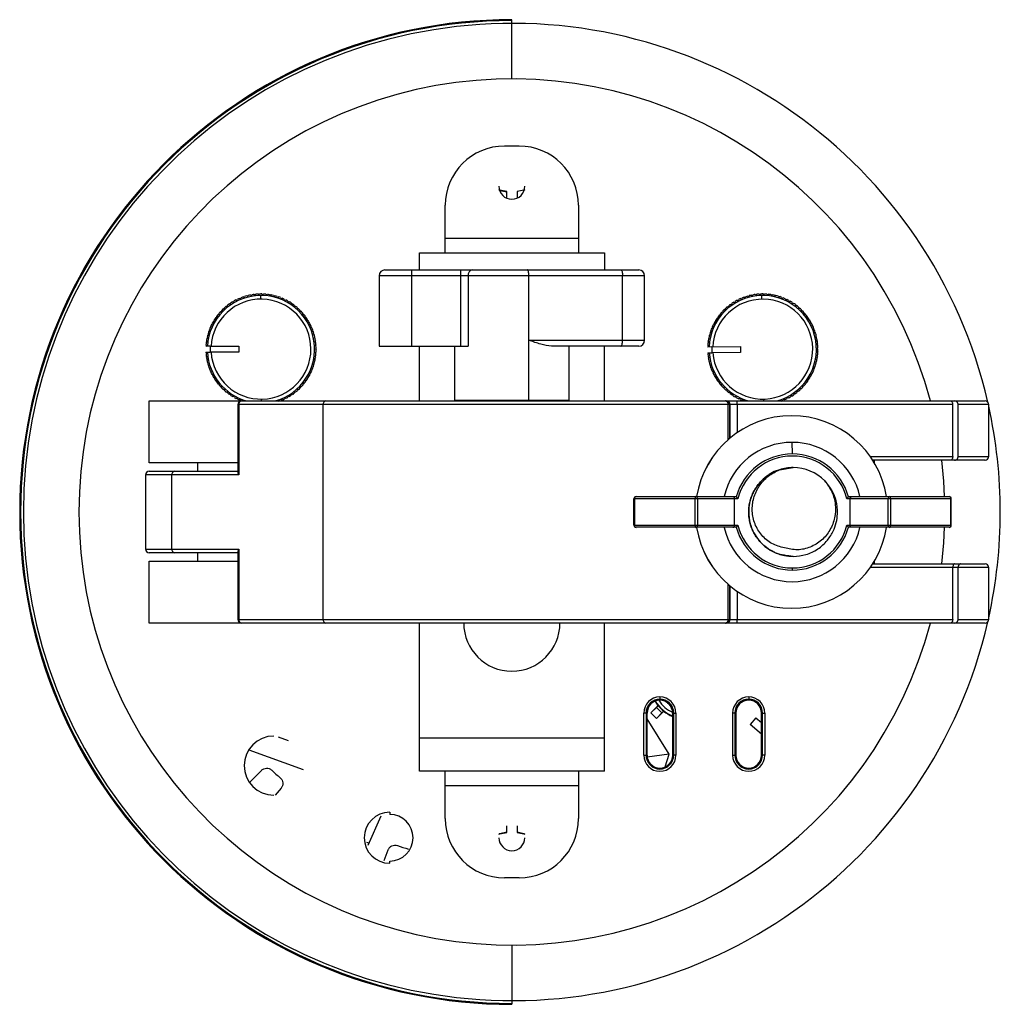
# Model space of a CAD drawing. Header units: millimetres. Extents: x 17 to 150, y -434 to -131.
# Tile 2 of 2: x 17 to 150, y -264 to -131. Entities that reach past the tile are written whole.
import ezdxf

# ---------------------------------------------------------------- set-up
doc = ezdxf.new("R2010")
doc.units = ezdxf.units.MM

msp = doc.modelspace()

# ---------------------------------------------------------------- linework, layer by layer
at = {"color": 7, "linetype": 'Continuous', "lineweight": 25}
for p, q in [((83.93, -138.96), (83.93, -130.96)), ((84.93, -148.03), (82.93, -148.03)), ((83.23, -155.06), (83.23, -154.17)), ((84.63, -154.17), (84.63, -155.06)), ((74.93, -162.46), (74.93, -156.03)), ((92.93, -156.03), (92.93, -162.46)), ((74.93, -160.46), (92.93, -160.46)), ((71.43, -162.46), (96.43, -162.46)), ((71.43, -164.76), (71.43, -162.46)), ((96.43, -162.46), (96.43, -164.76)), ((66.79, -164.76), (101.07, -164.76)), ((65.99, -165.56), (65.99, -175.06)), ((101.87, -165.56), (65.99, -165.56)), ((70.41, -175.06), (70.41, -165.56)), ((77.05, -175.06), (77.05, -165.56)), ((78.01, -165.56), (78.01, -175.06)), ((86.24, -182.36), (86.24, -165.56)), ((98.89, -174.26), (98.89, -165.56)), ((101.87, -174.26), (101.87, -165.56)), ((46.65, -168.82), (46.79, -168.87)), ((46.79, -168.87), (46.84, -168.73)), ((47.12, -168.6), (47.26, -168.66)), ((47.26, -168.66), (47.32, -168.52)), ((47.61, -168.41), (47.74, -168.48)), ((47.74, -168.48), (47.81, -168.35)), ((48.11, -168.26), (48.23, -168.34)), ((48.23, -168.34), (48.31, -168.21)), ((48.61, -168.15), (48.74, -168.23)), ((48.74, -168.23), (48.82, -168.11)), ((49.13, -168.06), (49.24, -168.16)), ((49.24, -168.16), (49.34, -168.04)), ((49.65, -168.02), (49.75, -168.12)), ((49.75, -168.12), (49.85, -168.01)), ((50.01, -168.71), (50.01, -168.21)), ((50.17, -168.01), (50.27, -168.12)), ((50.27, -168.12), (50.37, -168.02)), ((50.68, -168.04), (50.78, -168.15)), ((50.78, -168.15), (50.89, -168.06)), ((51.2, -168.1), (51.29, -168.22)), ((51.29, -168.22), (51.41, -168.14)), ((51.71, -168.2), (51.79, -168.33)), ((51.79, -168.33), (51.91, -168.25)), ((52.21, -168.34), (52.28, -168.47)), ((52.28, -168.47), (52.41, -168.4)), ((52.71, -168.51), (52.76, -168.64)), ((52.76, -168.64), (52.9, -168.58)), ((53.18, -168.71), (53.23, -168.85)), ((53.23, -168.85), (53.37, -168.8)), ((114.36, -168.87), (114.5, -168.91)), ((114.5, -168.91), (114.55, -168.77)), ((114.83, -168.64), (114.97, -168.69)), ((114.97, -168.69), (115.02, -168.56)), ((115.31, -168.45), (115.45, -168.51)), ((115.45, -168.51), (115.51, -168.38)), ((115.81, -168.29), (115.94, -168.36)), ((115.94, -168.36), (116.01, -168.23)), ((116.32, -168.16), (116.44, -168.25)), ((116.44, -168.25), (116.52, -168.13)), ((116.83, -168.08), (116.94, -168.17)), ((116.94, -168.17), (117.04, -168.05)), ((117.35, -168.02), (117.45, -168.12)), ((117.45, -168.12), (117.55, -168.01)), ((117.72, -168.71), (117.71, -168.21)), ((117.86, -168.01), (117.97, -168.12)), ((117.97, -168.12), (118.07, -168.01)), ((118.38, -168.03), (118.48, -168.14)), ((118.48, -168.14), (118.59, -168.05)), ((118.9, -168.09), (118.99, -168.21)), ((118.99, -168.21), (119.11, -168.12)), ((119.41, -168.18), (119.49, -168.3)), ((119.49, -168.3), (119.62, -168.23)), ((119.92, -168.31), (119.99, -168.44)), ((119.99, -168.44), (120.12, -168.37)), ((120.41, -168.47), (120.47, -168.61)), ((120.47, -168.61), (120.61, -168.55)), ((120.89, -168.67), (120.94, -168.81)), ((120.94, -168.81), (121.08, -168.76)), ((121.36, -168.9), (121.4, -169.04)), ((44.73, -170.37), (44.73, -170.22)), ((44.95, -170.01), (45.1, -170.01)), ((45.1, -170.01), (45.11, -169.87)), ((45.35, -169.67), (45.49, -169.68)), ((45.49, -169.68), (45.51, -169.54)), ((45.76, -169.35), (45.91, -169.38)), ((45.91, -169.38), (45.93, -169.24)), ((46.2, -169.07), (46.34, -169.11)), ((46.34, -169.11), (46.38, -168.97)), ((53.65, -168.95), (53.69, -169.09)), ((53.69, -169.09), (53.83, -169.05)), ((54.09, -169.21), (54.12, -169.36)), ((54.12, -169.36), (54.27, -169.33)), ((54.52, -169.51), (54.54, -169.66)), ((54.54, -169.66), (54.68, -169.64)), ((54.92, -169.84), (54.93, -169.99)), ((54.93, -169.99), (55.08, -169.98)), ((55.3, -170.19), (55.3, -170.34)), ((112.68, -170.08), (112.83, -170.08)), ((112.83, -170.08), (112.83, -169.93)), ((113.07, -169.73), (113.22, -169.75)), ((113.22, -169.75), (113.23, -169.6)), ((113.48, -169.41), (113.62, -169.44)), ((113.62, -169.44), (113.65, -169.29)), ((113.91, -169.12), (114.06, -169.16)), ((114.06, -169.16), (114.09, -169.02)), ((121.4, -169.04), (121.54, -169)), ((121.81, -169.16), (121.84, -169.3)), ((121.84, -169.3), (121.98, -169.27)), ((122.24, -169.45), (122.26, -169.6)), ((122.26, -169.6), (122.4, -169.58)), ((122.65, -169.77), (122.66, -169.92)), ((122.66, -169.92), (122.8, -169.91)), ((123.03, -170.12), (123.03, -170.27)), ((43.79, -171.58), (43.76, -171.44)), ((43.93, -171.18), (44.08, -171.16)), ((44.08, -171.16), (44.05, -171.01)), ((44.24, -170.77), (44.39, -170.75)), ((44.39, -170.75), (44.38, -170.61)), ((44.59, -170.37), (44.73, -170.37)), ((55.3, -170.34), (55.45, -170.34)), ((55.66, -170.57), (55.64, -170.72)), ((55.64, -170.72), (55.79, -170.73)), ((55.98, -170.98), (55.96, -171.13)), ((55.96, -171.13), (56.11, -171.15)), ((56.28, -171.41), (56.25, -171.55)), ((56.25, -171.55), (56.39, -171.58)), ((111.54, -171.67), (111.5, -171.53)), ((111.67, -171.27), (111.82, -171.24)), ((111.82, -171.24), (111.79, -171.09)), ((111.98, -170.85), (112.13, -170.83)), ((112.13, -170.83), (112.11, -170.68)), ((112.32, -170.45), (112.46, -170.44)), ((112.46, -170.44), (112.46, -170.3)), ((123.03, -170.27), (123.18, -170.27)), ((123.39, -170.5), (123.38, -170.65)), ((123.38, -170.65), (123.53, -170.66)), ((123.72, -170.9), (123.7, -171.05)), ((123.7, -171.05), (123.85, -171.07)), ((124.03, -171.32), (124, -171.47)), ((124, -171.47), (124.14, -171.5)), ((43.12, -172.97), (43.06, -172.83)), ((43.18, -172.54), (43.31, -172.49)), ((43.31, -172.49), (43.26, -172.35)), ((43.4, -172.07), (43.54, -172.03)), ((43.54, -172.03), (43.49, -171.89)), ((43.65, -171.62), (43.79, -171.58)), ((56.55, -171.85), (56.51, -171.99)), ((56.51, -171.99), (56.65, -172.04)), ((56.78, -172.31), (56.73, -172.45)), ((56.73, -172.45), (56.87, -172.51)), ((56.99, -172.79), (56.93, -172.93)), ((110.94, -172.64), (111.07, -172.58)), ((111.07, -172.58), (111.02, -172.44)), ((111.15, -172.16), (111.29, -172.12)), ((111.29, -172.12), (111.24, -171.98)), ((111.4, -171.7), (111.54, -171.67)), ((124.3, -171.76), (124.26, -171.91)), ((124.26, -171.91), (124.4, -171.95)), ((124.54, -172.22), (124.49, -172.36)), ((124.49, -172.36), (124.63, -172.41)), ((124.75, -172.7), (124.69, -172.83)), ((124.69, -172.83), (124.83, -172.89)), ((42.72, -174.03), (42.84, -173.95)), ((42.84, -173.95), (42.76, -173.83)), ((42.84, -173.53), (42.97, -173.45)), ((42.97, -173.45), (42.89, -173.33)), ((42.99, -173.03), (43.12, -172.97)), ((56.93, -172.93), (57.06, -172.99)), ((57.16, -173.29), (57.09, -173.41)), ((57.09, -173.41), (57.21, -173.49)), ((57.29, -173.79), (57.21, -173.91)), ((57.21, -173.91), (57.34, -173.99)), ((110.5, -174.13), (110.62, -174.05)), ((110.62, -174.05), (110.54, -173.93)), ((110.61, -173.62), (110.74, -173.55)), ((110.74, -173.55), (110.66, -173.42)), ((110.76, -173.12), (110.89, -173.06)), ((110.89, -173.06), (110.82, -172.93)), ((124.93, -173.19), (124.86, -173.32)), ((124.86, -173.32), (124.99, -173.39)), ((125.07, -173.69), (124.99, -173.81)), ((124.99, -173.81), (125.11, -173.89)), ((125.17, -174.2), (125.09, -174.32)), ((42.59, -175.06), (42.7, -174.97)), ((42.59, -175.06), (42.59, -175.08)), ((43.16, -175.08), (42.59, -175.08)), ((42.7, -174.97), (42.61, -174.86)), ((42.64, -174.55), (42.75, -174.46)), ((42.75, -174.46), (42.67, -174.34)), ((43.16, -175.08), (47.03, -175.07)), ((43.16, -175.08), (43.16, -175.88)), ((47.03, -175.07), (47.03, -175.87)), ((57.39, -174.3), (57.3, -174.42)), ((57.3, -174.42), (57.42, -174.51)), ((57.45, -174.81), (57.36, -174.93)), ((57.36, -174.93), (57.47, -175.02)), ((57.48, -175.33), (57.38, -175.44)), ((57.38, -175.44), (57.48, -175.54)), ((65.99, -175.06), (78.01, -175.06)), ((71.43, -182.46), (71.43, -175.06)), ((76.18, -175.06), (76.18, -182.36)), ((86.24, -174.26), (101.87, -174.26)), ((101.07, -175.06), (89.27, -175.06)), ((91.68, -182.36), (91.68, -175.06)), ((96.43, -182.46), (96.43, -175.06)), ((110.39, -175.17), (110.5, -175.07)), ((110.95, -175.17), (110.39, -175.18)), ((110.39, -175.17), (110.39, -175.18)), ((110.5, -175.07), (110.4, -174.96)), ((110.43, -174.65), (110.54, -174.56)), ((110.54, -174.56), (110.45, -174.44)), ((110.95, -175.17), (114.82, -175.11)), ((110.95, -175.17), (110.97, -175.97)), ((114.82, -175.11), (114.84, -175.91)), ((125.09, -174.32), (125.21, -174.41)), ((125.24, -174.71), (125.15, -174.83)), ((125.15, -174.83), (125.26, -174.92)), ((125.28, -175.23), (125.17, -175.34)), ((125.17, -175.34), (125.28, -175.44)), ((42.59, -175.88), (43.16, -175.88)), ((42.59, -175.88), (42.59, -175.9)), ((42.71, -175.99), (42.59, -175.9)), ((42.61, -176.1), (42.71, -175.99)), ((42.76, -176.5), (42.64, -176.41)), ((42.67, -176.62), (42.76, -176.5)), ((47.03, -175.87), (43.14, -175.88)), ((43.14, -175.88), (43.14, -175.88)), ((57.34, -176.89), (57.22, -176.97)), ((57.42, -176.37), (57.31, -176.46)), ((57.31, -176.46), (57.4, -176.58)), ((57.47, -175.85), (57.36, -175.95)), ((57.36, -175.95), (57.46, -176.06)), ((110.4, -175.98), (110.97, -175.97)), ((110.4, -175.98), (110.4, -176)), ((110.51, -176.09), (110.4, -176)), ((110.42, -176.2), (110.51, -176.09)), ((110.58, -176.6), (110.46, -176.51)), ((110.49, -176.72), (110.58, -176.6)), ((114.84, -175.91), (110.95, -175.97)), ((110.95, -175.97), (110.95, -175.97)), ((125.16, -176.79), (125.04, -176.87)), ((125.04, -176.87), (125.12, -176.99)), ((125.24, -176.27), (125.12, -176.36)), ((125.12, -176.36), (125.21, -176.48)), ((125.28, -175.75), (125.17, -175.85)), ((125.17, -175.85), (125.26, -175.96)), ((42.85, -177.01), (42.73, -176.93)), ((42.77, -177.13), (42.85, -177.01)), ((42.98, -177.5), (42.85, -177.43)), ((42.91, -177.63), (42.98, -177.5)), ((43.14, -177.99), (43, -177.93)), ((43.07, -178.12), (43.14, -177.99)), ((57.07, -177.89), (56.94, -177.95)), ((56.94, -177.95), (57, -178.09)), ((57.23, -177.39), (57.1, -177.46)), ((57.1, -177.46), (57.17, -177.59)), ((57.22, -176.97), (57.3, -177.09)), ((110.67, -177.1), (110.55, -177.02)), ((110.59, -177.23), (110.67, -177.1)), ((110.8, -177.6), (110.67, -177.53)), ((110.74, -177.73), (110.8, -177.6)), ((110.97, -178.08), (110.84, -178.02)), ((110.91, -178.22), (110.97, -178.08)), ((124.91, -177.79), (124.77, -177.86)), ((124.77, -177.86), (124.84, -177.99)), ((125.05, -177.29), (124.92, -177.37)), ((124.92, -177.37), (125, -177.5)), ((43.33, -178.47), (43.19, -178.41)), ((43.28, -178.6), (43.33, -178.47)), ((43.56, -178.93), (43.41, -178.88)), ((43.51, -179.07), (43.56, -178.93)), ((43.81, -179.37), (43.67, -179.34)), ((43.78, -179.51), (43.81, -179.37)), ((56.41, -179.3), (56.27, -179.33)), ((56.27, -179.33), (56.3, -179.48)), ((56.67, -178.85), (56.53, -178.89)), ((56.53, -178.89), (56.57, -179.03)), ((56.89, -178.37), (56.75, -178.43)), ((56.75, -178.43), (56.8, -178.57)), ((111.17, -178.56), (111.03, -178.5)), ((111.12, -178.69), (111.17, -178.56)), ((111.4, -179.01), (111.26, -178.97)), ((111.36, -179.15), (111.4, -179.01)), ((111.67, -179.45), (111.52, -179.42)), ((111.64, -179.6), (111.67, -179.45)), ((124.27, -179.21), (124.12, -179.25)), ((124.12, -179.25), (124.16, -179.39)), ((124.51, -178.76), (124.37, -178.8)), ((124.37, -178.8), (124.42, -178.94)), ((124.73, -178.28), (124.59, -178.34)), ((124.59, -178.34), (124.64, -178.47)), ((44.1, -179.79), (43.96, -179.77)), ((44.08, -179.94), (44.1, -179.79)), ((44.42, -180.2), (44.27, -180.18)), ((44.41, -180.34), (44.42, -180.2)), ((44.76, -180.58), (44.61, -180.57)), ((44.76, -180.72), (44.76, -180.58)), ((55.48, -180.54), (55.33, -180.55)), ((55.33, -180.55), (55.33, -180.69)), ((55.82, -180.15), (55.67, -180.16)), ((55.67, -180.16), (55.68, -180.31)), ((56.13, -179.74), (55.99, -179.76)), ((55.99, -179.76), (56.01, -179.91)), ((111.96, -179.87), (111.81, -179.85)), ((111.94, -180.02), (111.96, -179.87)), ((112.28, -180.27), (112.14, -180.26)), ((112.27, -180.42), (112.28, -180.27)), ((112.63, -180.65), (112.48, -180.65)), ((112.63, -180.79), (112.63, -180.65)), ((122.98, -180.84), (122.83, -180.84)), ((122.83, -180.84), (122.83, -180.98)), ((123.34, -180.47), (123.2, -180.47)), ((123.2, -180.47), (123.2, -180.62)), ((123.68, -180.07), (123.53, -180.09)), ((123.53, -180.09), (123.55, -180.23)), ((123.99, -179.65), (123.84, -179.68)), ((123.84, -179.68), (123.87, -179.82)), ((45.13, -180.93), (44.98, -180.94)), ((45.14, -181.08), (45.13, -180.93)), ((45.53, -181.26), (45.38, -181.28)), ((45.54, -181.41), (45.53, -181.26)), ((45.94, -181.56), (45.8, -181.59)), ((45.97, -181.7), (45.94, -181.56)), ((46.38, -181.83), (46.23, -181.87)), ((46.42, -181.97), (46.38, -181.83)), ((46.83, -182.07), (46.69, -182.12)), ((46.88, -182.21), (46.83, -182.07)), ((50.05, -182.21), (50.05, -182.46)), ((53.27, -182.05), (53.22, -182.19)), ((53.41, -182.1), (53.27, -182.05)), ((53.72, -181.81), (53.68, -181.95)), ((53.86, -181.85), (53.72, -181.81)), ((54.16, -181.54), (54.13, -181.68)), ((54.3, -181.56), (54.16, -181.54)), ((54.57, -181.23), (54.55, -181.38)), ((54.72, -181.25), (54.57, -181.23)), ((54.96, -180.9), (54.95, -181.05)), ((55.11, -180.91), (54.96, -180.9)), ((113.01, -181), (112.86, -181.01)), ((113.02, -181.14), (113.01, -181)), ((113.4, -181.32), (113.26, -181.34)), ((113.42, -181.47), (113.4, -181.32)), ((113.82, -181.61), (113.68, -181.65)), ((113.85, -181.76), (113.82, -181.61)), ((114.26, -181.88), (114.12, -181.92)), ((114.3, -182.02), (114.26, -181.88)), ((114.72, -182.11), (114.58, -182.16)), ((114.77, -182.25), (114.72, -182.11)), ((117.94, -182.21), (117.95, -182.46)), ((121.16, -182.01), (121.11, -182.15)), ((121.3, -182.05), (121.16, -182.01)), ((121.61, -181.76), (121.57, -181.9)), ((121.75, -181.79), (121.61, -181.76)), ((122.04, -181.48), (122.01, -181.63)), ((122.18, -181.51), (122.04, -181.48)), ((122.45, -181.17), (122.43, -181.32)), ((122.59, -181.19), (122.45, -181.17)), ((34.93, -182.46), (147.86, -182.46)), ((34.93, -190.81), (34.93, -182.46)), ((46.9, -182.96), (46.9, -192.11)), ((143.5, -182.96), (46.9, -182.96)), ((47.05, -182.96), (47.05, -192.46)), ((47.3, -182.28), (47.16, -182.33)), ((47.36, -182.41), (47.3, -182.28)), ((47.78, -182.45), (47.76, -182.46)), ((47.79, -182.46), (47.78, -182.45)), ((52.32, -182.44), (52.31, -182.46)), ((52.36, -182.46), (52.32, -182.44)), ((52.8, -182.26), (52.74, -182.4)), ((52.94, -182.32), (52.8, -182.26)), ((58.43, -211.96), (58.43, -182.96)), ((76.18, -182.36), (76.19, -182.46)), ((76.18, -182.36), (91.68, -182.36)), ((86.24, -182.36), (86.24, -182.46)), ((91.67, -182.46), (91.68, -182.36)), ((113.16, -187.67), (113.16, -182.96)), ((113.34, -182.96), (113.34, -187.52)), ((113.42, -187.45), (113.42, -182.96)), ((114.38, -182.96), (114.38, -186.73)), ((115.19, -182.31), (115.06, -182.37)), ((115.25, -182.45), (115.19, -182.31)), ((120.21, -182.41), (120.19, -182.46)), ((120.32, -182.46), (120.21, -182.41)), ((120.69, -182.22), (120.64, -182.36)), ((120.83, -182.28), (120.69, -182.22)), ((143.5, -189.96), (143.5, -182.96)), ((144.22, -189.96), (144.22, -182.96)), ((148.36, -182.96), (144.22, -182.96)), ((148.36, -189.96), (148.36, -182.96)), ((121.73, -184.46), (121.72, -184.46)), ((121.83, -189.61), (121.79, -188.04)), ((132.35, -189.96), (143.5, -189.96)), ((144.22, -189.96), (148.36, -189.96)), ((46.9, -190.81), (34.93, -190.81)), ((41.5, -191.96), (41.5, -190.81)), ((120.1, -191.75), (121.94, -191.46)), ((121.84, -191.46), (121.83, -191.46)), ((121.85, -191.46), (121.84, -191.46)), ((121.85, -191.46), (121.85, -191.46)), ((121.86, -191.46), (121.86, -191.46)), ((121.87, -191.46), (121.87, -191.46)), ((121.88, -191.46), (121.88, -191.46)), ((121.89, -191.46), (121.89, -191.46)), ((121.9, -191.46), (121.9, -191.46)), ((121.91, -191.46), (121.91, -191.46)), ((121.92, -191.46), (121.92, -191.46)), ((121.94, -191.46), (121.94, -191.46)), ((147.86, -190.46), (132.68, -190.46)), ((132.9, -190.81), (132.93, -190.81)), ((132.93, -190.81), (132.93, -190.46)), ((34.43, -192.46), (34.43, -202.46)), ((47.05, -192.46), (34.43, -192.46)), ((34.93, -191.96), (46.9, -191.96)), ((38, -202.46), (38, -192.46)), ((100.72, -195.38), (114.24, -195.38)), ((129.42, -195.38), (143.01, -195.38)), ((114.48, -195.68), (100.42, -195.68)), ((100.42, -199.23), (100.42, -195.68)), ((100.51, -195.68), (100.51, -199.23)), ((108.69, -199.23), (108.69, -195.68)), ((109.02, -195.68), (109.02, -199.23)), ((114.03, -199.23), (114.03, -195.68)), ((143.31, -195.68), (129.18, -195.68)), ((129.63, -199.23), (129.63, -195.68)), ((134.77, -199.23), (134.77, -195.68)), ((135.1, -195.68), (135.1, -199.23)), ((143.23, -199.23), (143.23, -195.68)), ((143.31, -199.23), (143.31, -195.68)), ((100.42, -199.23), (114.48, -199.23)), ((129.18, -199.23), (143.31, -199.23)), ((114.24, -199.53), (100.72, -199.53)), ((143.01, -199.53), (129.42, -199.53)), ((34.43, -202.46), (47.05, -202.46)), ((46.9, -202.96), (34.93, -202.96)), ((41.5, -204.11), (41.5, -202.96)), ((46.9, -202.81), (46.9, -211.96)), ((47.05, -202.46), (47.05, -211.96)), ((121.83, -203.46), (121.83, -203.46)), ((121.84, -203.46), (121.84, -203.46)), ((121.85, -203.46), (121.85, -203.46)), ((121.86, -203.46), (121.86, -203.46)), ((121.87, -203.46), (121.87, -203.46)), ((121.88, -203.46), (121.88, -203.46)), ((121.89, -203.46), (121.89, -203.46)), ((121.91, -203.46), (121.9, -203.46)), ((121.9, -203.46), (121.9, -203.46)), ((121.92, -203.46), (121.91, -203.46)), ((121.93, -203.46), (121.92, -203.46)), ((121.93, -203.46), (121.93, -203.46)), ((34.93, -204.11), (46.9, -204.11)), ((34.93, -212.46), (34.93, -204.11)), ((132.68, -204.46), (147.86, -204.46)), ((132.93, -204.11), (132.9, -204.11)), ((132.93, -204.46), (132.93, -204.11)), ((148.36, -204.96), (132.35, -204.96)), ((143.5, -211.96), (143.5, -204.96)), ((144.22, -211.96), (144.22, -204.96)), ((148.36, -211.96), (148.36, -204.96)), ((113.16, -211.96), (113.16, -207.24)), ((113.34, -207.4), (113.34, -211.96)), ((113.42, -211.96), (113.42, -207.46)), ((114.38, -208.19), (114.38, -211.96)), ((121.73, -210.46), (121.72, -210.46)), ((147.86, -212.46), (34.93, -212.46)), ((46.9, -211.96), (143.5, -211.96)), ((71.43, -232.46), (71.43, -212.46)), ((96.43, -232.46), (96.43, -212.46)), ((144.22, -211.96), (148.36, -211.96)), ((103.93, -222.44), (103.93, -222.86)), ((104.97, -223.23), (105.16, -223.39)), ((115.93, -222.44), (115.93, -222.86)), ((101.77, -230.31), (101.77, -224.61)), ((102.18, -224.61), (101.77, -224.61)), ((102.06, -224.61), (102.06, -230.31)), ((102.18, -224.61), (102.18, -230.31)), ((102.21, -230.31), (102.21, -224.61)), ((103.67, -223.62), (102.7, -224.58)), ((102.7, -224.58), (103.46, -223.87)), ((103.48, -225.35), (102.7, -224.58)), ((102.7, -224.58), (102.7, -224.58)), ((103.48, -225.35), (102.7, -224.58)), ((103.71, -223.62), (103.46, -223.87)), ((103.46, -223.87), (104.19, -224.6)), ((104.44, -224.39), (103.48, -225.35)), ((104.19, -224.6), (103.48, -225.35)), ((104.44, -224.35), (104.19, -224.6)), ((105.66, -224.61), (105.66, -230.31)), ((105.68, -224.61), (106.1, -224.61)), ((105.68, -230.31), (105.68, -224.61)), ((105.8, -230.31), (105.8, -224.61)), ((106.1, -224.61), (106.1, -230.31)), ((113.77, -230.31), (113.77, -224.61)), ((114.18, -224.61), (113.77, -224.61)), ((114.06, -224.61), (114.06, -230.31)), ((114.18, -224.61), (114.18, -230.31)), ((114.21, -230.31), (114.21, -224.61)), ((117.66, -224.61), (117.66, -230.31)), ((117.68, -224.61), (118.1, -224.61)), ((117.68, -230.31), (117.68, -224.61)), ((117.8, -230.31), (117.8, -224.61)), ((118.1, -224.61), (118.1, -230.31)), ((105.17, -230.17), (102.21, -225.39)), ((103.48, -225.35), (103.48, -225.35)), ((116.91, -225.26), (116.13, -226.16)), ((116.91, -225.26), (117.66, -225.9)), ((117.66, -227.49), (116.13, -226.16)), ((52.36, -227.82), (53.7, -228.31)), ((71.43, -227.96), (96.43, -227.96)), ((48.39, -229.57), (55.73, -232.24)), ((101.77, -230.31), (102.18, -230.31)), ((105.17, -230.17), (102.22, -230.56)), ((104.66, -231.87), (105.17, -230.17)), ((106.1, -230.31), (105.68, -230.31)), ((113.77, -230.31), (114.18, -230.31)), ((118.1, -230.31), (117.68, -230.31)), ((48.49, -234.01), (50.09, -232.36)), ((96.43, -232.46), (71.43, -232.46)), ((74.93, -238.88), (74.93, -232.46)), ((92.93, -232.46), (92.93, -238.88)), ((52.76, -234.76), (51.97, -235.71)), ((92.93, -234.46), (74.93, -234.46)), ((67.43, -238.01), (67.43, -238.31)), ((66.23, -238.54), (64.46, -242.5)), ((83.23, -240.75), (83.23, -239.86)), ((84.63, -239.86), (84.63, -240.75)), ((64.59, -242.2), (64.34, -242.08)), ((66.69, -244.52), (67.21, -243.11)), ((67.43, -244.91), (67.43, -244.61)), ((84.93, -246.88), (82.93, -246.88)), ((83.93, -255.96), (83.93, -263.96))]:
    msp.add_line(p, q, dxfattribs=at)
at = {"color": 7, "linetype": 'Continuous', "lineweight": 25, "flags": 128}
for points in [[(83.23, -154.17), (82.3, -153.97), (82.19, -153.94)], [(82.2, -153.98), (82.29, -154.01), (83.23, -154.2)], [(85.67, -153.94), (85.56, -153.97), (84.63, -154.17)], [(86.24, -165.56), (86.23, -165.4), (86.22, -165.25), (86.2, -165.11), (86.17, -164.99), (86.13, -164.89), (86.09, -164.82), (86.05, -164.77), (86, -164.76)], [(98.65, -164.76), (98.7, -164.77), (98.74, -164.82), (98.78, -164.89), (98.82, -164.99), (98.85, -165.11), (98.87, -165.25), (98.88, -165.4), (98.89, -165.56)], [(98.65, -175.06), (98.7, -175.04), (98.74, -175), (98.78, -174.92), (98.82, -174.82), (98.85, -174.7), (98.87, -174.57), (98.88, -174.42), (98.89, -174.26)], [(142.39, -195.38), (142.28, -193.29), (142.01, -190.46)], [(108.78, -195.38), (108.76, -195.39), (108.74, -195.41), (108.73, -195.43), (108.71, -195.47), (108.7, -195.52), (108.69, -195.57), (108.69, -195.63), (108.69, -195.68)], [(135.1, -195.68), (135.1, -195.63), (135.1, -195.57), (135.09, -195.52), (135.08, -195.47), (135.06, -195.43), (135.05, -195.41), (135.03, -195.39), (135.01, -195.38)], [(108.69, -199.23), (108.69, -199.29), (108.69, -199.35), (108.7, -199.4), (108.71, -199.45), (108.73, -199.48), (108.74, -199.51), (108.76, -199.53), (108.78, -199.53)], [(135.01, -199.53), (135.03, -199.53), (135.05, -199.51), (135.06, -199.48), (135.08, -199.45), (135.09, -199.4), (135.1, -199.35), (135.1, -199.29), (135.1, -199.23)], [(142.01, -204.46), (142.28, -201.63), (142.39, -199.53)], [(103.27, -223.02), (103.32, -223.11), (103.67, -223.62)], [(103.71, -223.62), (103.69, -223.62), (103.67, -223.62)], [(104.44, -224.35), (104.44, -224.37), (104.44, -224.39)], [(83.23, -240.72), (82.29, -240.91), (82.2, -240.94)], [(85.66, -240.94), (85.57, -240.91), (84.63, -240.72)], [(82.19, -240.98), (82.3, -240.95), (83.23, -240.75)], [(84.63, -240.75), (85.56, -240.95), (85.67, -240.98)]]:
    msp.add_lwpolyline(points, dxfattribs=at)
at = {"color": 7, "linetype": 'Continuous', "lineweight": 25}
for centre, radius, start, end in [((83.93, -197.46), 66.5, 90, 270), ((83.93, -197.46), 66.37, 90, 270), ((83.93, -197.46), 66, 12.9788, 347.0212), ((83.93, -197.46), 58.5, 14.8572, 345.1428), ((82.93, -156.03), 8, 90, 180), ((84.93, -156.03), 8, 0, 90), ((83.93, -153.46), 1.75, 180, 0), ((66.79, -165.56), 0.8, 90, 180), ((65.44, -165.36), 4.97, 357.699, 6.9332), ((72.08, -165.36), 4.97, 357.699, 6.9332), ((78.73, -165.48), 0.725, 98.6675, 186.6073), ((101.07, -165.56), 0.8, 0, 90), ((50.03, -175.46), 7.25, 285.0902, 176.9936), ((50.03, -175.46), 6.75, 183.5578, 176.7632), ((50.03, -175.46), 7.45, 116.9639, 119.357), ((50.03, -175.46), 7.45, 112.9639, 115.357), ((50.03, -175.46), 7.45, 108.9639, 111.357), ((50.03, -175.46), 7.45, 104.9639, 107.357), ((50.03, -175.46), 7.45, 100.9639, 103.357), ((50.03, -175.46), 7.45, 96.9639, 99.357), ((50.03, -175.46), 7.45, 92.9639, 95.357), ((50.03, -175.46), 7.45, 88.9639, 91.357), ((50.03, -175.46), 7.45, 84.9639, 87.357), ((50.03, -175.46), 7.45, 80.9639, 83.357), ((50.03, -175.46), 7.45, 76.9639, 79.357), ((50.03, -175.46), 7.45, 72.9639, 75.357), ((50.03, -175.46), 7.45, 68.9639, 71.357), ((50.03, -175.46), 7.45, 64.9639, 67.357), ((50.03, -175.46), 7.45, 60.9639, 63.357), ((117.83, -175.46), 7.25, 285.0902, 177.7691), ((117.83, -175.46), 6.75, 184.3333, 177.5387), ((117.83, -175.46), 7.45, 117.7395, 120.1326), ((117.83, -175.46), 7.45, 113.7395, 116.1326), ((117.83, -175.46), 7.45, 109.7395, 112.1326), ((117.83, -175.46), 7.45, 105.7395, 108.1326), ((117.83, -175.46), 7.45, 101.7395, 104.1326), ((117.83, -175.46), 7.45, 97.7395, 100.1326), ((117.83, -175.46), 7.45, 93.7395, 96.1326), ((117.83, -175.46), 7.45, 89.7395, 92.1326), ((117.83, -175.46), 7.45, 85.7395, 88.1326), ((117.83, -175.46), 7.45, 81.7395, 84.1326), ((117.83, -175.46), 7.45, 77.7395, 80.1326), ((117.83, -175.46), 7.45, 73.7395, 76.1326), ((117.83, -175.46), 7.45, 69.7395, 72.1326), ((117.83, -175.46), 7.45, 65.7395, 68.1326), ((117.83, -175.46), 7.45, 61.7395, 64.1326), ((50.03, -175.46), 7.45, 132.9639, 135.357), ((50.03, -175.46), 7.45, 128.9639, 131.357), ((50.03, -175.46), 7.45, 124.9639, 127.357), ((50.03, -175.46), 7.45, 120.9639, 123.357), ((50.03, -175.46), 7.45, 56.9639, 59.357), ((50.03, -175.46), 7.45, 52.9639, 55.357), ((50.03, -175.46), 7.45, 48.9639, 51.357), ((50.03, -175.46), 7.45, 44.9639, 47.357), ((117.83, -175.46), 7.45, 133.7395, 136.1326), ((117.83, -175.46), 7.45, 129.7395, 132.1326), ((117.83, -175.46), 7.45, 125.7395, 128.1326), ((117.83, -175.46), 7.45, 121.7395, 124.1326), ((117.83, -175.46), 7.45, 57.7395, 60.1326), ((117.83, -175.46), 7.45, 53.7395, 56.1326), ((117.83, -175.46), 7.45, 49.7395, 52.1326), ((117.83, -175.46), 7.45, 45.7395, 48.1326), ((50.03, -175.46), 7.45, 144.9639, 147.357), ((50.03, -175.46), 7.45, 140.9639, 143.357), ((50.03, -175.46), 7.45, 136.9639, 139.357), ((50.03, -175.46), 7.45, 40.9639, 43.357), ((50.03, -175.46), 7.45, 36.9639, 39.357), ((50.03, -175.46), 7.45, 32.9639, 35.357), ((117.83, -175.46), 7.45, 145.7395, 148.1326), ((117.83, -175.46), 7.45, 141.7395, 144.1326), ((117.83, -175.46), 7.45, 137.7395, 140.1326), ((117.83, -175.46), 7.45, 41.7395, 44.1326), ((117.83, -175.46), 7.45, 37.7395, 40.1326), ((117.83, -175.46), 7.45, 33.7395, 36.1326), ((117.83, -175.46), 7.45, 29.7395, 32.1326), ((50.03, -175.46), 7.45, 156.9639, 159.357), ((50.03, -175.46), 7.45, 152.9639, 155.357), ((50.03, -175.46), 7.45, 148.9639, 151.357), ((50.03, -175.46), 7.45, 28.9639, 31.357), ((50.03, -175.46), 7.45, 24.9639, 27.357), ((50.03, -175.46), 7.45, 20.9639, 23.357), ((117.83, -175.46), 7.45, 157.7395, 160.1326), ((117.83, -175.46), 7.45, 153.7395, 156.1326), ((117.83, -175.46), 7.45, 149.7395, 152.1326), ((117.83, -175.46), 7.45, 25.7395, 28.1326), ((117.83, -175.46), 7.45, 21.7395, 24.1326), ((117.83, -175.46), 7.45, 17.7395, 20.1326), ((50.03, -175.46), 7.45, 168.9639, 171.357), ((50.03, -175.46), 7.45, 164.9639, 167.357), ((50.03, -175.46), 7.45, 160.9639, 163.357), ((50.03, -175.46), 7.45, 16.9639, 19.357), ((50.03, -175.46), 7.45, 12.9639, 15.357), ((50.03, -175.46), 7.45, 8.9639, 11.357), ((117.83, -175.46), 7.45, 169.7395, 172.1326), ((117.83, -175.46), 7.45, 165.7395, 168.1326), ((117.83, -175.46), 7.45, 161.7395, 164.1326), ((117.83, -175.46), 7.45, 13.7395, 16.1326), ((117.83, -175.46), 7.45, 9.7395, 12.1326), ((50.03, -175.46), 7.45, 172.9639, 175.357), ((50.03, -175.46), 7.45, 4.9639, 7.357), ((50.03, -175.46), 7.45, 0.9639, 3.357), ((50.03, -175.46), 7.45, 356.9639, 359.357), ((101.07, -174.26), 0.8, 270, 360), ((117.83, -175.46), 7.45, 173.7395, 176.1326), ((117.83, -175.46), 7.45, 5.7395, 8.1326), ((117.83, -175.46), 7.45, 1.7395, 4.1326), ((117.83, -175.46), 7.45, 357.7395, 0.1326), ((50.03, -175.46), 7.45, 184.9639, 187.357), ((50.03, -175.46), 7.45, 188.9639, 191.357), ((50.03, -175.46), 7.25, 183.3191, 254.9098), ((50.03, -175.46), 7.45, 348.9639, 351.357), ((50.03, -175.46), 7.45, 352.9639, 355.357), ((117.83, -175.46), 7.45, 185.7395, 188.1326), ((117.83, -175.46), 7.45, 189.7395, 192.1326), ((117.83, -175.46), 7.25, 184.0946, 254.9098), ((117.83, -175.46), 7.45, 349.7395, 352.1326), ((117.83, -175.46), 7.45, 353.7395, 356.1326), ((50.03, -175.46), 7.45, 192.9639, 195.357), ((50.03, -175.46), 7.45, 196.9639, 199.357), ((50.03, -175.46), 7.45, 200.9639, 203.357), ((50.03, -175.46), 7.45, 336.9639, 339.357), ((50.03, -175.46), 7.45, 340.9639, 343.357), ((50.03, -175.46), 7.45, 344.9639, 347.357), ((117.83, -175.46), 7.45, 193.7395, 196.1326), ((117.83, -175.46), 7.45, 197.7395, 200.1326), ((117.83, -175.46), 7.45, 201.7395, 204.1326), ((117.83, -175.46), 7.45, 337.7395, 340.1326), ((117.83, -175.46), 7.45, 341.7395, 344.1326), ((117.83, -175.46), 7.45, 345.7395, 348.1326), ((50.03, -175.46), 7.45, 204.9639, 207.357), ((50.03, -175.46), 7.45, 208.9639, 211.357), ((50.03, -175.46), 7.45, 212.9639, 215.357), ((50.03, -175.46), 7.45, 324.9639, 327.357), ((50.03, -175.46), 7.45, 328.9639, 331.357), ((50.03, -175.46), 7.45, 332.9639, 335.357), ((117.83, -175.46), 7.45, 205.7395, 208.1326), ((117.83, -175.46), 7.45, 209.7395, 212.1326), ((117.83, -175.46), 7.45, 325.7395, 328.1326), ((117.83, -175.46), 7.45, 329.7395, 332.1326), ((117.83, -175.46), 7.45, 333.7395, 336.1326), ((50.03, -175.46), 7.45, 216.9639, 219.357), ((50.03, -175.46), 7.45, 220.9639, 223.357), ((50.03, -175.46), 7.45, 224.9639, 227.357), ((50.03, -175.46), 7.45, 312.9639, 315.357), ((50.03, -175.46), 7.45, 316.9639, 319.357), ((50.03, -175.46), 7.45, 320.9639, 323.357), ((117.83, -175.46), 7.45, 213.7395, 216.1326), ((117.83, -175.46), 7.45, 217.7395, 220.1326), ((117.83, -175.46), 7.45, 221.7395, 224.1326), ((117.83, -175.46), 7.45, 225.7395, 228.1326), ((117.83, -175.46), 7.45, 313.7395, 316.1326), ((117.83, -175.46), 7.45, 317.7395, 320.1326), ((117.83, -175.46), 7.45, 321.7395, 324.1326), ((50.03, -175.46), 7.45, 228.9639, 231.357), ((50.03, -175.46), 7.45, 232.9639, 235.357), ((50.03, -175.46), 7.45, 236.9639, 239.357), ((50.03, -175.46), 7.45, 240.9639, 243.357), ((50.03, -175.46), 7.45, 244.9639, 247.357), ((50.03, -175.46), 7.45, 292.9639, 295.357), ((50.03, -175.46), 7.45, 296.9639, 299.357), ((50.03, -175.46), 7.45, 300.9639, 303.357), ((50.03, -175.46), 7.45, 304.9639, 307.357), ((50.03, -175.46), 7.45, 308.9639, 311.357), ((117.83, -175.46), 7.45, 229.7395, 232.1326), ((117.83, -175.46), 7.45, 233.7395, 236.1326), ((117.83, -175.46), 7.45, 237.7395, 240.1326), ((117.83, -175.46), 7.45, 241.7395, 244.1326), ((117.83, -175.46), 7.45, 293.7395, 296.1326), ((117.83, -175.46), 7.45, 297.7395, 300.1326), ((117.83, -175.46), 7.45, 301.7395, 304.1326), ((117.83, -175.46), 7.45, 305.7395, 308.1326), ((117.83, -175.46), 7.45, 309.7395, 312.1326), ((47.4, -182.96), 0.5, 90, 180), ((47.49, -182.9), 0.446, 101.663, 188.1639), ((50.03, -175.46), 7.45, 288.9639, 291.357), ((58.87, -182.9), 0.446, 101.663, 188.1639), ((112.7, -182.92), 0.46, 354.6945, 83.4617), ((112.84, -182.96), 0.499, 359.891, 89.8906), ((112.92, -182.96), 0.499, 359.891, 89.8906), ((110.78, -182.83), 3.6, 358.0109, 5.9867), ((117.83, -175.46), 7.45, 245.7395, 248.1326), ((117.83, -175.46), 7.45, 289.7395, 292.1326), ((147.86, -182.96), 0.5, 0, 90), ((83.93, -197.46), 66, 347.4847, 12.5153), ((121.72, -197.46), 13, 90.0004, 170.8159), ((121.73, -197.46), 13, 90.0004, 170.8159), ((121.73, -197.46), 13, 9.1841, 89.9996), ((121.79, -197.46), 9.41, 90.0003, 167.2675), ((121.79, -197.46), 9.41, 12.7325, 89.9997), ((121.83, -197.46), 7.85, 90.0003, 164.7405), ((121.83, -197.46), 7.56, 13.5751, 166.4249), ((121.83, -197.46), 7.85, 15.2595, 89.9997), ((147.85, -189.96), 0.499, 270.1094, 0.109), ((147.86, -189.96), 0.5, 270, 360), ((121.94, -197.46), 6, 90, 107.8448), ((121.94, -197.46), 6, 44.6241, 89.9999), ((34.93, -192.46), 0.5, 90, 180), ((38.44, -192.4), 0.446, 101.663, 188.1639), ((100.72, -195.68), 0.3, 90, 180), ((100.77, -195.65), 0.268, 101.0696, 187.8791), ((108.75, -195.66), 0.277, 354.8113, 83.6394), ((135.04, -195.66), 0.276, 96.6302, 185.3654), ((142.96, -195.65), 0.269, 352.3148, 79.3216), ((143.01, -195.68), 0.3, 359.9996, 89.9996), ((100.72, -199.23), 0.3, 180, 270), ((100.77, -199.27), 0.268, 172.1209, 258.9304), ((108.75, -199.26), 0.277, 276.3606, 5.1887), ((121.83, -197.46), 7.56, 193.5752, 269.9997), ((121.83, -197.46), 7.56, 270.0003, 346.4248), ((135.04, -199.26), 0.276, 174.6346, 263.3698), ((142.96, -199.27), 0.269, 280.6784, 7.6852), ((143.01, -199.23), 0.3, 270.0004, 0.0004), ((121.72, -197.46), 13, 189.1841, 269.9996), ((121.73, -197.46), 13, 189.1841, 269.9996), ((121.79, -197.46), 9.41, 192.7324, 347.2676), ((121.83, -197.46), 7.85, 195.2595, 269.9997), ((121.73, -197.46), 13, 270.0004, 350.8159), ((121.83, -197.46), 7.85, 270.0003, 344.7405), ((34.93, -202.46), 0.5, 180, 270), ((38.44, -202.52), 0.446, 171.8361, 258.337), ((147.86, -204.96), 0.5, 0, 90), ((100.65, -205.07), 21.18, 359.352, 0.1425), ((47.4, -211.96), 0.5, 180, 270), ((47.49, -212.02), 0.446, 171.8361, 258.337), ((58.87, -212.02), 0.446, 171.8361, 258.337), ((83.93, -212.46), 6.5, 180, 0), ((112.7, -212), 0.46, 276.5383, 5.3055), ((112.84, -211.96), 0.499, 270.1094, 0.109), ((112.92, -211.96), 0.499, 270.1094, 0.109), ((110.78, -212.08), 3.6, 354.0133, 1.9891), ((147.86, -211.96), 0.5, 270, 360), ((103.93, -224.61), 2.17, 0, 180), ((103.93, -224.61), 1.87, 0, 180), ((103.93, -224.61), 1.75, 0, 180), ((103.93, -224.61), 1.72, 0, 180), ((107.27, -220.79), 4.51, 209.1799, 249.1061), ((107.27, -220.79), 4.06, 211.0776, 246.6189), ((115.93, -224.61), 2.17, 0, 180), ((115.93, -224.61), 1.87, 0, 180), ((115.93, -224.61), 1.75, 360, 180), ((115.93, -224.61), 1.73, 0, 180), ((107.27, -220.79), 4.54, 218.4856, 231.5144), ((107.27, -220.79), 4.57, 231.9047, 249.402), ((51.77, -231.72), 4, 90, 270), ((103.93, -230.31), 2.17, 180, 0), ((103.93, -230.31), 1.87, 180, 0), ((103.93, -230.31), 1.75, 180, 0), ((103.93, -230.31), 1.73, 180, 0), ((115.93, -230.31), 2.17, 180, 0), ((115.93, -230.31), 1.87, 180, 0), ((115.93, -230.31), 1.75, 180, 0), ((115.93, -230.31), 1.73, 180, 0), ((83.93, -197.46), 47.63, 227.0611, 228.9389), ((67.43, -241.46), 3.45, 90, 270), ((67.43, -241.46), 3.15, 270, 90), ((82.93, -238.88), 8, 180, 270), ((84.93, -238.88), 8, 270, 0), ((83.93, -241.46), 1.75, 180, 0), ((83.93, -197.46), 47.63, 251.0611, 252.9389)]:
    msp.add_arc(centre, radius, start, end, dxfattribs=at)
for points, knots in [([(89.27, -175.06), (88.81, -174.99), (87.87, -174.85), (86.78, -174.45), (86.24, -174.26)], [0, 0, 0, 0, 0.5000462, 1, 1, 1, 1]), ([(143.22, -182.46), (143.26, -182.47), (143.34, -182.49), (143.43, -182.62), (143.49, -182.79), (143.49, -182.9), (143.5, -182.96)], [0, 0, 0, 0, 0.28424, 0.580904, 0.801365, 1, 1, 1, 1]), ([(144.22, -182.96), (144.22, -182.93), (144.22, -182.88), (144.2, -182.79), (144.16, -182.69), (144.1, -182.6), (143.97, -182.47), (143.84, -182.47), (143.74, -182.46)], [0, 0, 0, 0, 0.061275, 0.125613, 0.25118, 0.368855, 0.501751, 1, 1, 1, 1]), ([(143.5, -189.96), (143.49, -190.01), (143.49, -190.1), (143.45, -190.24), (143.4, -190.36), (143.32, -190.44), (143.25, -190.45), (143.22, -190.46)], [0, 0, 0, 0, 0.166884, 0.350031, 0.545339, 0.779004, 1, 1, 1, 1]), ([(143.74, -190.46), (143.84, -190.45), (143.97, -190.44), (144.1, -190.32), (144.16, -190.23), (144.2, -190.13), (144.22, -190.04), (144.22, -189.98), (144.22, -189.96)], [0, 0, 0, 0, 0.498082, 0.630758, 0.749054, 0.874724, 0.938588, 1, 1, 1, 1]), ([(46.91, -192.11), (46.91, -192.12), (46.9, -192.17), (46.95, -192.3), (47.02, -192.41), (47.05, -192.46)], [0, 0, 0, 0, 0.119597, 0.564597, 1, 1, 1, 1]), ([(121.93, -203.46), (121.15, -203.38), (120.19, -203.28), (119.23, -202.82), (118.9, -202.64), (118.7, -202.52), (118.6, -202.45), (118.56, -202.42), (118.47, -202.36), (118.16, -202.13), (117.71, -201.75), (117.27, -201.25), (116.92, -200.77), (116.63, -200.29), (116.44, -199.89), (116.31, -199.57), (116.18, -199.2), (116.04, -198.65), (115.95, -198.01), (115.92, -197.36), (115.96, -196.7), (116.11, -195.93), (116.34, -195.23), (116.67, -194.54), (117.09, -193.87), (117.63, -193.25), (118.27, -192.68), (118.93, -192.24), (119.57, -191.93), (119.96, -191.8), (120.12, -191.74)], [0, 0, 0, 0, 0.137773, 0.16657, 0.187712, 0.205066, 0.207021, 0.209315, 0.213431, 0.227127, 0.276339, 0.316681, 0.345787, 0.380353, 0.414919, 0.42534, 0.440405, 0.484439, 0.525136, 0.553573, 0.599854, 0.640979, 0.692313, 0.729941, 0.776168, 0.830985, 0.874565, 0.927712, 0.969554, 1, 1, 1, 1]), ([(119.9, -191.86), (119.81, -191.88), (119.38, -191.95), (118.97, -192.23), (118.31, -192.66), (117.45, -193.37), (116.76, -194.34), (116.44, -195.05), (116.39, -195.16), (116.37, -195.21), (116.33, -195.31), (116.2, -195.67), (116, -196.39), (115.88, -197.6), (116.04, -198.78), (116.42, -199.9), (116.91, -200.81), (117.91, -202.03), (118.92, -202.71), (119.65, -203.01), (119.68, -203.02), (119.78, -203.06), (120.14, -203.19), (120.86, -203.4), (121.54, -203.44), (121.93, -203.46)], [0, 0, 0, 0, 0.016226, 0.0781, 0.086475, 0.156859, 0.27751, 0.295125, 0.297114, 0.299418, 0.303587, 0.317519, 0.367724, 0.43786, 0.533975, 0.578569, 0.648846, 0.719348, 0.859331, 0.860013, 0.86119, 0.865029, 0.878644, 0.929588, 1, 1, 1, 1]), ([(120.76, -202.32), (120.18, -202.16), (119.02, -201.85), (117.63, -200.65), (116.69, -199.11), (116.32, -197.34), (116.52, -195.54), (117.29, -193.91), (118.5, -192.54), (119.57, -192.01), (120.1, -191.75)], [0, 0, 0, 0, 0.1252623, 0.2502096, 0.3752649, 0.5002154, 0.6252651, 0.7501864, 0.8751857, 1, 1, 1, 1]), ([(126.21, -193.24), (126.56, -193.73), (127.26, -194.69), (127.71, -196.45), (127.62, -198.25), (126.98, -199.94), (125.83, -201.34), (124.3, -202.28), (122.51, -202.69), (121.35, -202.44), (120.76, -202.32)], [0, 0, 0, 0, 0.125089, 0.25019, 0.375153, 0.500183, 0.625107, 0.750082, 0.875113, 1, 1, 1, 1]), ([(121.93, -203.46), (122.52, -203.41), (123.7, -203.31), (125.31, -202.52), (126.58, -201.38), (127.21, -200.37), (127.61, -199.46), (127.8, -198.85), (127.88, -198.27), (127.97, -197.52), (127.92, -196.41), (127.55, -195.29), (127.04, -194.23), (126.59, -193.7), (126.21, -193.24)], [0, 0, 0, 0, 0.124945, 0.249854, 0.374691, 0.48596, 0.499552, 0.587656, 0.620174, 0.624603, 0.749468, 0.852503, 0.874589, 1, 1, 1, 1]), ([(114.03, -195.68), (114.03, -195.66), (114.03, -195.62), (114.01, -195.56), (113.98, -195.5), (113.94, -195.44), (113.87, -195.39), (113.81, -195.39), (113.78, -195.38)], [0, 0, 0, 0, 0.112359, 0.231545, 0.360262, 0.500636, 0.750278, 1, 1, 1, 1]), ([(114.24, -195.38), (114.24, -195.38), (114.25, -195.39), (114.25, -195.39), (114.25, -195.39)], [0, 0, 0, 0, 0.560023, 1, 1, 1, 1]), ([(114.48, -195.68), (114.45, -195.65), (114.4, -195.59), (114.34, -195.5), (114.28, -195.43), (114.26, -195.4), (114.25, -195.39)], [0, 0, 0, 0, 0.2904733, 0.5000792, 0.7689662, 1, 1, 1, 1]), ([(129.18, -195.68), (129.21, -195.65), (129.26, -195.59), (129.32, -195.5), (129.38, -195.43), (129.4, -195.4), (129.41, -195.39)], [0, 0, 0, 0, 0.2857, 0.500089, 0.767966, 1, 1, 1, 1]), ([(129.41, -195.39), (129.41, -195.39), (129.41, -195.38), (129.42, -195.38), (129.42, -195.38)], [0, 0, 0, 0, 0.559979, 1, 1, 1, 1]), ([(129.63, -195.68), (129.63, -195.66), (129.63, -195.62), (129.65, -195.56), (129.68, -195.5), (129.72, -195.44), (129.79, -195.39), (129.85, -195.39), (129.88, -195.38)], [0, 0, 0, 0, 0.112201, 0.231328, 0.360088, 0.500633, 0.750277, 1, 1, 1, 1]), ([(113.78, -199.53), (113.81, -199.53), (113.87, -199.52), (113.94, -199.47), (113.98, -199.41), (114.01, -199.36), (114.03, -199.3), (114.03, -199.25), (114.03, -199.23)], [0, 0, 0, 0, 0.2498816, 0.4993721, 0.6397318, 0.768442, 0.8876299, 1, 1, 1, 1]), ([(114.25, -199.53), (114.26, -199.51), (114.28, -199.49), (114.34, -199.42), (114.4, -199.33), (114.45, -199.27), (114.48, -199.23)], [0, 0, 0, 0, 0.231018, 0.499922, 0.709492, 1, 1, 1, 1]), ([(129.41, -199.53), (129.4, -199.51), (129.38, -199.49), (129.32, -199.42), (129.26, -199.33), (129.21, -199.27), (129.18, -199.23)], [0, 0, 0, 0, 0.232018, 0.499912, 0.714266, 1, 1, 1, 1]), ([(129.88, -199.53), (129.85, -199.53), (129.79, -199.52), (129.72, -199.47), (129.68, -199.41), (129.65, -199.36), (129.63, -199.3), (129.63, -199.25), (129.63, -199.23)], [0, 0, 0, 0, 0.249883, 0.499375, 0.639906, 0.76866, 0.887789, 1, 1, 1, 1]), ([(114.25, -199.53), (114.25, -199.53), (114.24, -199.53), (114.24, -199.53), (114.24, -199.53)], [0, 0, 0, 0, 0.559979, 1, 1, 1, 1]), ([(129.42, -199.53), (129.42, -199.53), (129.41, -199.53), (129.41, -199.53), (129.41, -199.53)], [0, 0, 0, 0, 0.560023, 1, 1, 1, 1]), ([(47.05, -202.46), (47, -202.53), (46.92, -202.66), (46.91, -202.76), (46.91, -202.81)], [0, 0, 0, 0, 0.558869, 1, 1, 1, 1]), ([(143.79, -204.46), (143.74, -204.47), (143.66, -204.48), (143.57, -204.62), (143.51, -204.79), (143.5, -204.9), (143.5, -204.96)], [0, 0, 0, 0, 0.289453, 0.587921, 0.805841, 1, 1, 1, 1]), ([(144.57, -204.46), (144.53, -204.47), (144.44, -204.48), (144.34, -204.58), (144.28, -204.67), (144.25, -204.76), (144.23, -204.86), (144.23, -204.93), (144.22, -204.96)], [0, 0, 0, 0, 0.2655997, 0.4992373, 0.6276578, 0.7536294, 0.8775686, 1, 1, 1, 1]), ([(143.5, -211.96), (143.49, -212.01), (143.49, -212.1), (143.45, -212.24), (143.4, -212.36), (143.32, -212.44), (143.25, -212.45), (143.22, -212.46)], [0, 0, 0, 0, 0.166884, 0.350031, 0.545339, 0.779004, 1, 1, 1, 1]), ([(143.74, -212.46), (143.84, -212.45), (143.97, -212.44), (144.1, -212.32), (144.16, -212.23), (144.2, -212.13), (144.22, -212.04), (144.22, -211.98), (144.22, -211.96)], [0, 0, 0, 0, 0.498082, 0.630758, 0.749054, 0.874724, 0.938588, 1, 1, 1, 1]), ([(50.09, -232.36), (50.19, -232.28), (50.39, -232.12), (50.78, -232.04), (51.17, -232.1), (51.38, -232.25), (51.48, -232.33)], [0, 0, 0, 0, 0.250033, 0.499871, 0.749246, 1, 1, 1, 1]), ([(52.64, -233.37), (52.73, -233.47), (52.91, -233.66), (53.01, -234.04), (52.97, -234.44), (52.83, -234.66), (52.76, -234.76)], [0, 0, 0, 0, 0.250033, 0.499871, 0.749246, 1, 1, 1, 1]), ([(67.21, -243.11), (67.27, -242.99), (67.39, -242.76), (67.71, -242.53), (68.09, -242.43), (68.34, -242.48), (68.47, -242.51)], [0, 0, 0, 0, 0.250033, 0.499871, 0.749246, 1, 1, 1, 1])]:
    msp.add_open_spline(points, degree=3, knots=knots, dxfattribs=at)

doc.saveas('drawing.dxf')
